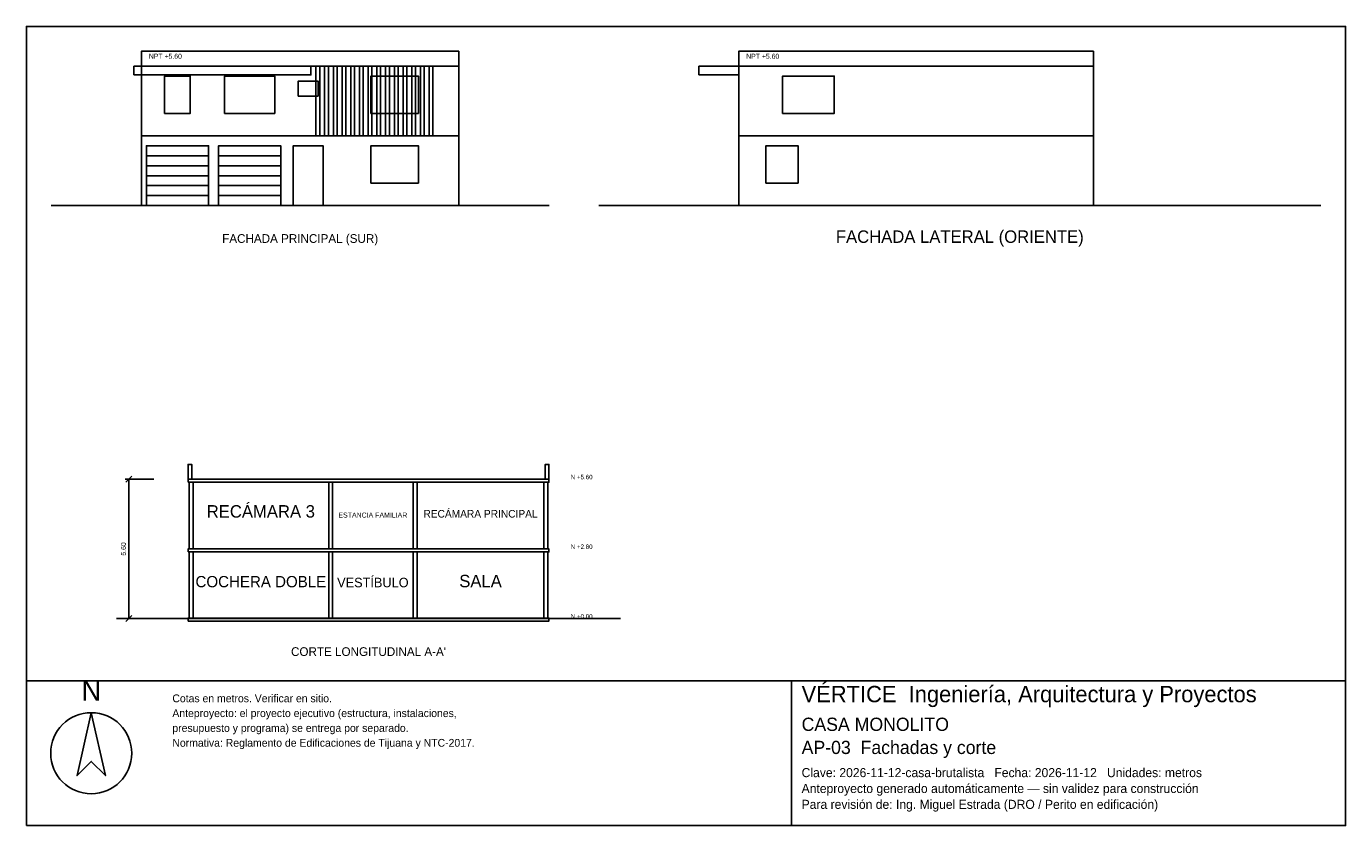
# Model space of a CAD drawing. Header units: metres. Extents: x -3 to 50, y -24.9 to 7.2.
import ezdxf
from ezdxf.enums import TextEntityAlignment as Align

# ---------------------------------------------------------------- set-up
doc = ezdxf.new("R2010")
doc.units = ezdxf.units.M
doc.header["$LTSCALE"] = 0.5
for name, color, linetype in [('A-CORTE', 7, 'CONTINUOUS'), ('A-FACHADA', 7, 'CONTINUOUS'), ('A-FACHADA-VIDRIO', 4, 'CONTINUOUS'), ('A-TEXTO', 3, 'CONTINUOUS'), ('COTAS', 8, 'CONTINUOUS'), ('LAMINA', 9, 'CONTINUOUS')]:
    doc.layers.add(name, color=color, linetype=linetype)
doc.styles.get("Standard").update_dxf_attribs({"font": 'txt', "width": 0.9})

msp = doc.modelspace()

# ---------------------------------------------------------------- linework, layer by layer
at = {"layer": 'A-CORTE'}
msp.add_line((0.62, -16.6), (20.87, -16.6), dxfattribs=at)
for points in [[(3.495, -11), (3.645, -11), (3.645, -10.4), (3.495, -10.4)], [(17.845, -11), (17.995, -11), (17.995, -10.4), (17.845, -10.4)], [(3.495, -11.12), (17.995, -11.12), (17.995, -11), (3.495, -11)], [(3.545, -13.8), (3.695, -13.8), (3.695, -11.12), (3.545, -11.12)], [(9.145, -13.8), (9.295, -13.8), (9.295, -11.12), (9.145, -11.12)], [(12.545, -13.8), (12.695, -13.8), (12.695, -11.12), (12.545, -11.12)], [(17.795, -13.8), (17.945, -13.8), (17.945, -11.12), (17.795, -11.12)], [(3.495, -13.92), (17.995, -13.92), (17.995, -13.8), (3.495, -13.8)], [(3.545, -16.6), (3.695, -16.6), (3.695, -13.92), (3.545, -13.92)], [(9.145, -16.6), (9.295, -16.6), (9.295, -13.92), (9.145, -13.92)], [(12.545, -16.6), (12.695, -16.6), (12.695, -13.92), (12.545, -13.92)], [(17.795, -16.6), (17.945, -16.6), (17.945, -13.92), (17.795, -13.92)], [(3.495, -16.7), (17.995, -16.7), (17.995, -16.58), (3.495, -16.58)]]:
    msp.add_lwpolyline(points, close=True, dxfattribs=at)
at = {"layer": 'A-FACHADA'}
for p, q in [((1.62, 2.8), (14.37, 2.8)), ((25.62, 2.8), (39.87, 2.8)), ((1.82, 2), (4.32, 2)), ((1.82, 1.6), (4.32, 1.6)), ((4.72, 2), (7.22, 2)), ((4.72, 1.6), (7.22, 1.6)), ((1.82, 1.2), (4.32, 1.2)), ((4.72, 1.2), (7.22, 1.2)), ((1.82, 0.8), (4.32, 0.8)), ((4.72, 0.8), (7.22, 0.8)), ((-2, 0), (18, 0)), ((1.62, 0), (14.37, 0)), ((1.82, 0.4), (4.32, 0.4)), ((4.72, 0.4), (7.22, 0.4)), ((20, 0), (49, 0)), ((25.62, 0), (39.87, 0))]:
    msp.add_line(p, q, dxfattribs=at)
for points in [[(1.62, 5.6), (14.37, 5.6), (14.37, 6.2), (1.62, 6.2)], [(25.62, 5.6), (39.87, 5.6), (39.87, 6.2), (25.62, 6.2)], [(1.32, 5.25), (8.433, 5.25), (8.433, 5.6), (1.32, 5.6)], [(1.62, 0), (14.37, 0), (14.37, 5.6), (1.62, 5.6)], [(8.633, 2.8), (8.783, 2.8), (8.783, 5.6), (8.633, 5.6)], [(8.982, 2.8), (9.132, 2.8), (9.132, 5.6), (8.982, 5.6)], [(9.332, 2.8), (9.482, 2.8), (9.482, 5.6), (9.332, 5.6)], [(9.683, 2.8), (9.833, 2.8), (9.833, 5.6), (9.683, 5.6)], [(10.033, 2.8), (10.183, 2.8), (10.183, 5.6), (10.033, 5.6)], [(10.383, 2.8), (10.533, 2.8), (10.533, 5.6), (10.383, 5.6)], [(10.732, 2.8), (10.882, 2.8), (10.882, 5.6), (10.732, 5.6)], [(11.082, 2.8), (11.232, 2.8), (11.232, 5.6), (11.082, 5.6)], [(11.433, 2.8), (11.583, 2.8), (11.583, 5.6), (11.433, 5.6)], [(11.783, 2.8), (11.933, 2.8), (11.933, 5.6), (11.783, 5.6)], [(12.133, 2.8), (12.283, 2.8), (12.283, 5.6), (12.133, 5.6)], [(12.482, 2.8), (12.632, 2.8), (12.632, 5.6), (12.482, 5.6)], [(12.832, 2.8), (12.982, 2.8), (12.982, 5.6), (12.832, 5.6)], [(13.183, 2.8), (13.333, 2.8), (13.333, 5.6), (13.183, 5.6)], [(24.02, 5.25), (25.62, 5.25), (25.62, 5.6), (24.02, 5.6)], [(25.62, 0), (39.87, 0), (39.87, 5.6), (25.62, 5.6)], [(1.82, 0), (4.32, 0), (4.32, 2.4), (1.82, 2.4)], [(4.72, 0), (7.22, 0), (7.22, 2.4), (4.72, 2.4)], [(7.72, 0), (8.92, 0), (8.92, 2.4), (7.72, 2.4)]]:
    msp.add_lwpolyline(points, close=True, dxfattribs=at)
at = {"layer": 'A-FACHADA-VIDRIO'}
for points in [[(2.555, 3.7), (3.585, 3.7), (3.585, 5.2), (2.555, 5.2)], [(4.965, 3.7), (6.975, 3.7), (6.975, 5.2), (4.965, 5.2)], [(7.92, 4.4), (8.72, 4.4), (8.72, 5), (7.92, 5)], [(10.839, 3.7), (12.751, 3.7), (12.751, 5.2), (10.839, 5.2)], [(27.381, 3.7), (29.459, 3.7), (29.459, 5.2), (27.381, 5.2)], [(10.839, 0.9), (12.751, 0.9), (12.751, 2.4), (10.839, 2.4)], [(26.712, 0.9), (28, 0.9), (28, 2.4), (26.712, 2.4)]]:
    msp.add_lwpolyline(points, close=True, dxfattribs=at)
at = {"layer": 'COTAS'}
for p, q in [((2.12, -11), (0.97, -11)), ((1, -11.12), (1.24, -10.88)), ((1.12, -16.6), (1.12, -11)), ((2.12, -16.6), (0.97, -16.6)), ((1, -16.72), (1.24, -16.48))]:
    msp.add_line(p, q, dxfattribs=at)
at = {"layer": 'LAMINA'}
msp.add_line((27.74, -24.918), (27.74, -19.1), dxfattribs=at)
for points in [[(-3, -19.1), (50, -19.1), (50, 7.2), (-3, 7.2)], [(-3, -24.918), (50, -24.918), (50, -19.1), (-3, -19.1)], [(-0.3936, -20.3799), (-0.9637, -22.9049), (-0.3936, -22.3348), (0.1766, -22.9049)]]:
    msp.add_lwpolyline(points, close=True, dxfattribs=at)
msp.add_circle((-0.3936, -22.009), 1.629, dxfattribs=at)

# ---------------------------------------------------------------- texts
at = {"layer": 'A-TEXTO'}
for s, height, p in [('FACHADA LATERAL (ORIENTE)', 0.5, (34.5, -1.5)), ('FACHADA PRINCIPAL (SUR)', 0.35, (8, -1.5)), ('RECÁMARA 3', 0.5, (6.42, -12.54)), ('RECÁMARA PRINCIPAL', 0.3056, (15.245, -12.54)), ('ESTANCIA FAMILIAR', 0.2026, (10.92, -12.54)), ('VESTÍBULO', 0.3827, (10.92, -15.34)), ('SALA', 0.5, (15.245, -15.34)), ('COCHERA DOBLE', 0.453, (6.42, -15.34)), ("CORTE LONGITUDINAL A-A'", 0.35, (10.745, -18.1))]:
    msp.add_text(s, height=height, dxfattribs=at).set_placement(p, align=Align.CENTER)
at = {"layer": 'COTAS'}
for s, height, p in [('NPT +5.60', 0.2, (1.92, 5.9)), ('NPT +5.60', 0.2, (25.92, 5.9)), ('N +5.60', 0.18, (18.87, -11)), ('N +2.80', 0.18, (18.87, -13.8)), ('N +0.00', 0.18, (18.87, -16.6))]:
    msp.add_text(s, height=height, dxfattribs=at).set_placement(p)
msp.add_text('5.60', height=0.2, rotation=90, dxfattribs=at).set_placement((1, -13.8), align=Align.CENTER)
at = {"layer": 'LAMINA'}
msp.add_text('N', height=0.8145, dxfattribs=at).set_placement((-0.3936, -19.8912), align=Align.CENTER)
for s, height, p in [('VÉRTICE  Ingeniería, Arquitectura y Proyectos', 0.6577, (28.1447, -19.96)), ('Cotas en metros. Verificar en sitio.', 0.3137, (2.8645, -19.96)), ('Anteproyecto: el proyecto ejecutivo (estructura, instalaciones,', 0.3137, (2.8645, -20.556)), ('CASA MONOLITO', 0.5312, (28.1447, -21.111)), ('presupuesto y programa) se entrega por separado.', 0.3137, (2.8645, -21.152)), ('Normativa: Reglamento de Edificaciones de Tijuana y NTC-2017.', 0.3137, (2.8645, -21.7479)), ('AP-03  Fachadas y corte', 0.5312, (28.1447, -22.0406)), ('Clave: 2026-11-12-casa-brutalista   Fecha: 2026-11-12   Unidades: metros', 0.3643, (28.1447, -22.9702)), ('Anteproyecto generado automáticamente — sin validez para construcción', 0.3643, (28.1447, -23.6076)), ('Para revisión de: Ing. Miguel Estrada (DRO / Perito en edificación)', 0.3643, (28.1447, -24.2451))]:
    msp.add_text(s, height=height, dxfattribs=at).set_placement(p)

doc.saveas('drawing.dxf')
